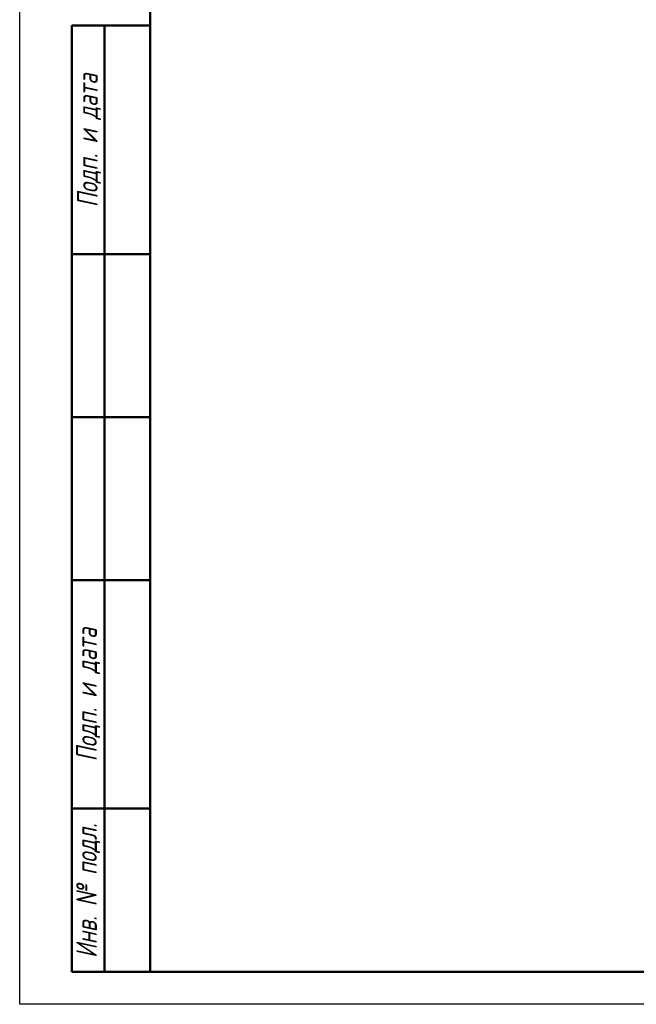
# Model space of a CAD drawing. Header units: millimetres. Extents: x 0 to 840, y 0 to 594.
# Tile 1 of 10: x 0 to 189, y 0 to 302. Entities that reach past the tile are written whole.
import ezdxf
from ezdxf.enums import TextEntityAlignment as Align

# ---------------------------------------------------------------- set-up
doc = ezdxf.new("R2010")
doc.units = ezdxf.units.MM
doc.header["$LTSCALE"] = 2
for name, color, linetype, lineweight in [('Кромка (ГОСТ)', 7, 'Continuous', 50), ('Обозначение (ГОСТ)', 7, 'Continuous', 25), ('Эскизная геометрия (ГОСТ)', 7, 'Continuous', 50)]:
    doc.layers.add(name, color=color, linetype=linetype, lineweight=lineweight)
doc.styles.add('Альтернативный текст (ГОСТ)', font='arial.ttf', dxfattribs={"width": 0.8})
doc.styles.add('Стиль текста112', font='GOST Common Italic.ttf', dxfattribs={"width": 0.8})

# ---------------------------------------------------------------- blocks, each defined once
blk = doc.blocks.new('Рамки ГОСТ - Рамка')
at = {"layer": 'Кромка (ГОСТ)', "lineweight": 25}
for p, q in [((0, 0), (0, 297)), ((420, 0), (0, 0))]:
    blk.add_line(p, q, dxfattribs=at)
at = {"layer": 'Кромка (ГОСТ)'}
for p, q in [((20, 292), (20, 5)), ((20, 5), (415, 5))]:
    blk.add_line(p, q, dxfattribs=at)
blk = doc.blocks.new('ГОСТ - Доп. графы 1')
at = {"layer": 'Эскизная геометрия (ГОСТ)'}
for p, q in [((-12, 0), (-12, 145)), ((-12, 145), (0, 145)), ((-7, 145), (-7, 0)), ((-12, 110), (-7, 110)), ((-7, 110), (0, 110)), ((-12, 85), (-7, 85)), ((-7, 85), (0, 85)), ((-12, 60), (-7, 60)), ((-7, 60), (0, 60)), ((-12, 25), (-7, 25)), ((-7, 25), (0, 25)), ((0, 0), (-12, 0))]:
    blk.add_line(p, q, dxfattribs=at)
at = {"layer": 'Обозначение (ГОСТ)', "char_height": 3.17, "attachment_point": 5, "rotation": 90, "style": 'Альтернативный текст (ГОСТ)'}
for s, insert, width in [('\\fGOST Common|b0|i1;{\\H3.1700;Подп. и дата}', (-9.37, 127.41), 34.7679), ('\\fGOST Common|b0|i1;{\\H3.1700;Подп. и дата}', (-9.5, 42.47), 35.1486), ('\\fGOST Common|b0|i1;{\\H3.1700;Инв. № подл.}', (-9.5, 12.41), 24.9618)]:
    blk.add_mtext(s, dxfattribs=dict(at, insert=insert, width=width))
at = {"layer": 'Обозначение (ГОСТ)', "style": 'Стиль текста112'}
for tag, p in [('Подп._и_дата_2', (-3.53, 127.51)), ('Инв._номер_дубликата', (-3.41, 97.47)), ('Взамен_инв._номера', (-3.46, 72.53)), ('Подп._и_дата_1', (-3.42, 42.35)), ('ИНВЕНТАРНЫЙ_НОМЕР', (-3.33, 12.68))]:
    blk.add_attdef(tag, text='', height=3.17, rotation=90, dxfattribs=at).set_placement(p, align=Align.MIDDLE_CENTER)

msp = doc.modelspace()

# ---------------------------------------------------------------- block references
at = {"xscale": 2, "yscale": 2, "zscale": 2}
for name, p in [('Рамки ГОСТ - Рамка', (0, 0)), ('ГОСТ - Доп. графы 1', (40, 10))]:
    msp.add_blockref(name, p, dxfattribs=at)

doc.saveas('drawing.dxf')
